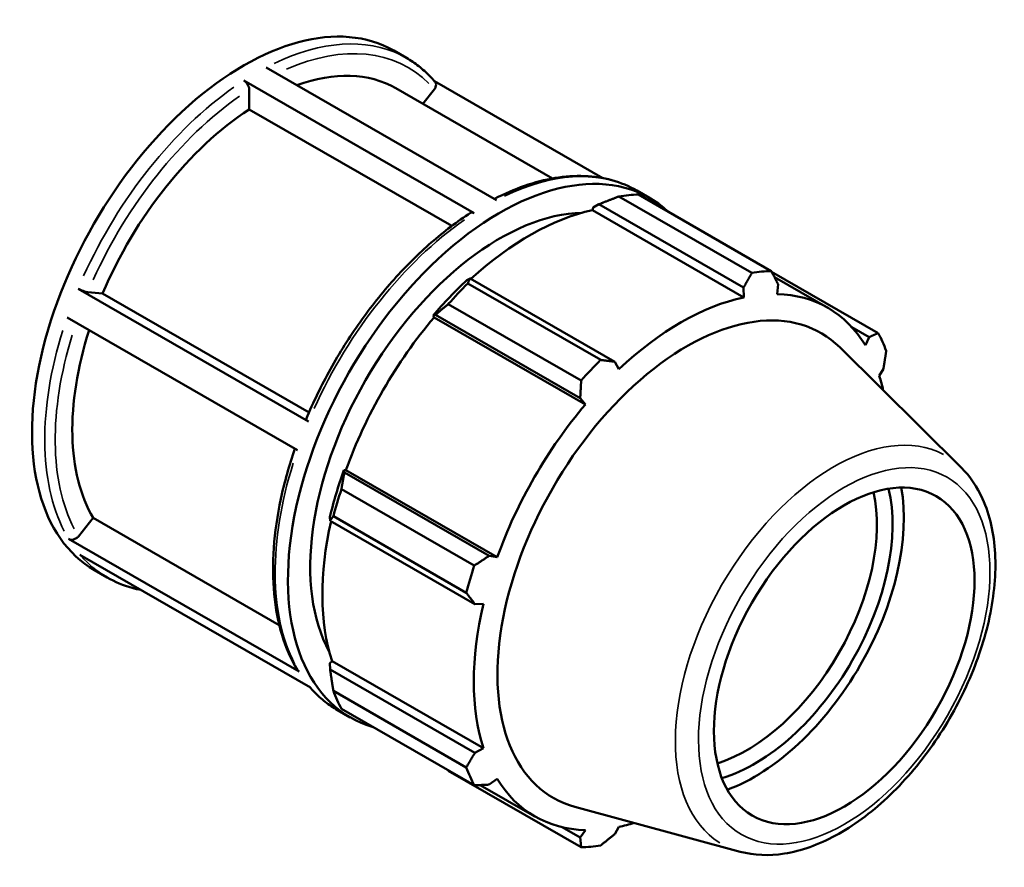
# Model space of a CAD drawing. Header units: inches. Extents: x -0.2 to 45.5, y -9.8 to 33.9.
# Tile 8 of 8: x 36.1 to 45.5, y 25.9 to 33.9. Entities that reach past the tile are written whole.
import ezdxf

# ---------------------------------------------------------------- set-up
doc = ezdxf.new("R2010")
doc.units = ezdxf.units.IN
doc.header["$MEASUREMENT"] = 0
doc.layers.add('Visible (ANSI)', color=7, linetype='Continuous', lineweight=50)
doc.layers.add('Visible Narrow (ANSI)', color=7, linetype='Continuous', lineweight=35)

msp = doc.modelspace()

# ---------------------------------------------------------------- linework, layer by layer
at = {"layer": 'Visible (ANSI)'}
for p, q in [((39.6919, 33.6288), (39.8126, 33.5592)), ((38.4845, 33.4691), (40.6671, 32.2122)), ((40.4557, 32.0885), (38.273, 33.3453)), ((41.6726, 32.4209), (40.0771, 33.3397)), ((38.3224, 33.072), (38.3224, 33.2597)), ((39.7128, 33.2717), (41.1964, 32.4174)), ((39.967, 33.1253), (40.0769, 33.2619)), ((40.2417, 31.9667), (38.3224, 33.072)), ((41.9953, 32.3024), (42.116, 32.2328)), ((43.0844, 31.522), (41.8258, 32.2467)), ((42.0104, 32.2646), (43.2689, 31.5398)), ((41.5743, 32.1161), (41.5807, 32.143)), ((41.5743, 32.1161), (43.0078, 31.2906)), ((41.5807, 32.143), (41.6357, 32.1726)), ((41.6357, 32.1726), (43.0063, 31.3833)), ((44.2814, 30.9523), (43.2723, 31.5334)), ((40.415, 31.4697), (40.3854, 31.4547)), ((41.7856, 30.6804), (40.415, 31.4697)), ((43.2983, 31.483), (43.8042, 31.1916)), ((36.7021, 31.3722), (38.8847, 30.1153)), ((40.394, 31.4222), (41.6526, 30.6974)), ((43.0063, 31.3833), (43.0078, 31.2906)), ((43.3245, 31.3213), (43.3331, 31.415)), ((36.7943, 31.3398), (36.9348, 31.3269)), ((36.9348, 31.3269), (38.8899, 30.201)), ((41.468, 30.5028), (40.2094, 31.2275)), ((38.7805, 29.8426), (36.5979, 31.0994)), ((40.0654, 31.1172), (40.0881, 31.1249)), ((40.0751, 31.1011), (40.0654, 31.1172)), ((40.0751, 31.1011), (41.5086, 30.2756)), ((40.0881, 31.1249), (41.4587, 30.3356)), ((44.0309, 31.0093), (44.1963, 30.9141)), ((44.1963, 30.9141), (44.1606, 30.836)), ((45.07, 29.6764), (43.9171, 30.8172)), ((41.8253, 30.6096), (41.7856, 30.6804)), ((44.2918, 30.5454), (44.3317, 30.6142)), ((41.4587, 30.3356), (41.5086, 30.2756)), ((39.225, 29.6299), (39.2202, 29.6533)), ((39.2202, 29.6533), (39.239, 29.6528)), ((40.5956, 28.8406), (39.225, 29.6299)), ((39.239, 29.6528), (40.6725, 28.8273)), ((39.197, 29.4739), (40.4555, 28.7492)), ((36.705, 29.0256), (36.8454, 29.2002)), ((36.8454, 29.2002), (38.6081, 28.1852)), ((39.0876, 29.2069), (39.0896, 29.174)), ((40.3791, 28.4917), (39.1205, 29.2165)), ((39.0896, 29.174), (40.4602, 28.3847)), ((36.6128, 29.0008), (38.7954, 27.7439)), ((38.9026, 27.5949), (36.72, 28.8518)), ((40.6725, 28.8273), (40.5956, 28.8406)), ((36.8569, 28.7057), (36.9776, 28.6362)), ((40.4602, 28.3847), (40.5413, 28.3857)), ((39.0876, 27.825), (39.1078, 27.8439)), ((39.0896, 27.7627), (39.0876, 27.825)), ((39.1078, 27.8439), (40.5413, 27.0184)), ((40.4602, 26.9734), (39.0896, 27.7627)), ((39.1205, 27.5611), (40.3791, 26.8363)), ((39.1603, 27.3793), (39.281, 27.3098)), ((40.4555, 26.6669), (39.197, 27.3917)), ((40.5413, 27.0184), (40.4602, 26.9734)), ((40.2094, 26.8042), (41.468, 26.0794)), ((40.5956, 26.6735), (40.6725, 26.7279)), ((40.5126, 26.6695), (41.0289, 26.3722)), ((42.9748, 26.038), (41.4094, 26.4626)), ((41.4587, 26.1726), (41.2893, 26.2701)), ((41.5086, 26.2426), (41.4587, 26.1726)), ((41.7856, 26.2043), (41.8253, 26.2733))]:
    msp.add_line(p, q, dxfattribs=at)
for centre, major_axis, start_param, end_param in [((38.2744, 31.1672), (1.4175, 2.4615), 0, 3.141593), ((38.4445, 31.0693), (1.2683, 2.2024), 0, 0.59861), ((38.4445, 31.0693), (-1.2683, -2.2024), 3.993049, 4.922527), ((40.6985, 29.7713), (1.4175, 2.4615), 6.149956, 9.568011), ((41.1099, 29.5344), (1.4921, 2.5911), 0.343502, 0.438029), ((40.6985, 29.7713), (1.2683, 2.2024), 0.335432, 2.80616), ((40.983, 29.6074), (1.3877, 2.4097), 0.478032, 1.071949), ((42.3685, 28.8096), (1.4921, 2.5911), 0.343502, 0.438029), ((40.983, 29.6074), (-1.4026, -2.4356), 4.23049, 4.405023), ((41.1099, 29.5344), (1.4921, 2.5911), 1.1289, 1.223427), ((42.4165, 28.7819), (-1.3877, -2.4097), 3.619624, 4.23049), ((42.4165, 28.7819), (1.3877, 2.4097), 5.975819, 6.586684), ((42.4715, 28.7503), (1.2683, 2.2024), 6.13202, 9.575944), ((40.983, 29.6074), (1.3877, 2.4097), 1.26343, 1.874295), ((38.4445, 31.0693), (-1.2683, -2.2024), 5.072425, 5.969724), ((42.3685, 28.8096), (1.4921, 2.5911), 5.841289, 5.935816), ((42.3685, 28.8096), (-1.4921, -2.5911), 4.270492, 4.36502), ((42.4165, 28.7819), (1.3877, 2.4097), 5.729098, 5.801286), ((42.4165, 28.7819), (-1.3877, -2.4097), 4.405023, 5.015888), ((40.983, 29.6074), (-1.4026, -2.4356), 5.015888, 5.190421), ((43.1094, 28.3829), (0.9236, 1.6039), 3.686832, 5.737946), ((43.1094, 28.3829), (0.9989, 1.7347), 3.742097, 5.682681), ((41.1099, 29.5344), (1.4921, 2.5911), 1.914298, 2.008825), ((43.0353, 28.4256), (-0.8713, -1.5131), 0.556867, 2.584726), ((40.983, 29.6074), (1.3877, 2.4097), 2.065615, 2.659693), ((42.3685, 28.8096), (-1.4921, -2.5911), 5.055891, 5.150418), ((42.4165, 28.7819), (-1.3877, -2.4097), 5.190421, 5.801286), ((41.1099, 29.5344), (-1.4921, -2.5911), 5.841289, 5.935816), ((42.3685, 28.8096), (-1.4921, -2.5911), 5.841289, 5.935816), ((42.4165, 28.7819), (-1.3877, -2.4097), 5.975819, 6.586684), ((42.4165, 28.7819), (1.3877, 2.4097), 3.619624, 3.69568), ((42.3685, 28.8096), (-1.4921, -2.5911), 0.343502, 0.438029)]:
    msp.add_ellipse(centre, major_axis=major_axis, ratio=0.578093, start_param=start_param, end_param=end_param, dxfattribs=at)
msp.add_ellipse((43.96, 27.8931), major_axis=(0.8713, 1.5131), ratio=0.578093, dxfattribs=at)
for points, knots in [([(40.0822, 33.3338), (40.0666, 33.3521), (40.0505, 33.3697), (40.0173, 33.4038), (40.0002, 33.4202), (39.9652, 33.4516), (39.9471, 33.4667), (39.9102, 33.4955), (39.8913, 33.5092), (39.8526, 33.5353), (39.8328, 33.5476), (39.8126, 33.5592)], [5.2968705, 5.2968705, 5.2968705, 5.2968705, 5.3374405, 5.3374405, 5.3780106, 5.3780106, 5.4185807, 5.4185807, 5.4591508, 5.4591508, 5.4997209, 5.4997209, 5.4997209, 5.4997209]), ([(38.273, 33.3453), (38.2791, 33.3418), (38.2863, 33.3361), (38.2976, 33.3242), (38.3036, 33.316), (38.3123, 33.301), (38.3163, 33.2916), (38.321, 33.2759), (38.3224, 33.2668), (38.3224, 33.2597)], [0, 0, 0, 0, 0.0656413, 0.0656413, 0.1313447, 0.1313447, 0.1971253, 0.1971253, 0.2629733, 0.2629733, 0.2629733, 0.2629733]), ([(40.0821, 33.3338), (40.0836, 33.3321), (40.0849, 33.3304), (40.0896, 33.3229), (40.0921, 33.315), (40.0933, 33.3008), (40.092, 33.2919), (40.0869, 33.277), (40.0821, 33.2685), (40.0769, 33.2619)], [0.0460192, 0.0460192, 0.0460192, 0.0460192, 0.0656413, 0.0656413, 0.1313447, 0.1313447, 0.1971253, 0.1971253, 0.2629733, 0.2629733, 0.2629733, 0.2629733]), ([(41.9953, 32.3024), (41.9217, 32.3447), (41.8428, 32.3776), (41.6766, 32.4237), (41.5893, 32.4369), (41.4087, 32.4437), (41.3154, 32.4374), (41.1249, 32.4056), (41.0277, 32.3803), (40.8361, 32.3132), (40.7418, 32.2722), (40.6474, 32.2235)], [5.4997209, 5.4997209, 5.4997209, 5.4997209, 5.6474551, 5.6474551, 5.7951894, 5.7951894, 5.9429237, 5.9429237, 6.090658, 6.090658, 6.2312644, 6.2312644, 6.2312644, 6.2312644]), ([(40.4198, 32.0912), (40.2941, 32.01), (40.1696, 31.9156), (39.9268, 31.7043), (39.8085, 31.5872), (39.5822, 31.3345), (39.4742, 31.1988), (39.272, 30.9134), (39.1778, 30.7637), (39.0066, 30.4555), (38.9296, 30.2969), (38.8624, 30.1367)], [0.0612967, 0.0612967, 0.0612967, 0.0612967, 0.2494876, 0.2494876, 0.4376785, 0.4376785, 0.6258693, 0.6258693, 0.8140602, 0.8140602, 1.0022511, 1.0022511, 1.0022511, 1.0022511]), ([(40.4198, 32.0912), (40.4201, 32.0914), (40.4204, 32.0916), (40.4251, 32.0943), (40.4311, 32.0955), (40.4424, 32.0944), (40.4496, 32.092), (40.4557, 32.0885)], [0.9157681, 0.9157681, 0.9157681, 0.9157681, 0.9205705, 0.9205705, 0.9862739, 0.9862739, 1.0519151, 1.0519151, 1.0519151, 1.0519151]), ([(36.7943, 31.3398), (36.789, 31.3403), (36.7813, 31.3417), (36.7669, 31.3453), (36.7576, 31.3481), (36.7415, 31.3537), (36.7319, 31.3575), (36.7166, 31.3644), (36.7082, 31.3686), (36.7021, 31.3722)], [0.7885818, 0.7885818, 0.7885818, 0.7885818, 0.8543519, 0.8543519, 0.920086, 0.920086, 0.9857788, 0.9857788, 1.0514384, 1.0514384, 1.0514384, 1.0514384]), ([(38.8847, 30.1153), (38.8786, 30.1188), (38.8727, 30.1228), (38.8655, 30.1289), (38.8629, 30.1321), (38.8621, 30.1351), (38.8621, 30.1359), (38.8625, 30.1366)], [0, 0, 0, 0, 0.0656596, 0.0656596, 0.1313524, 0.1313524, 0.1579997, 0.1579997, 0.1579997, 0.1579997]), ([(38.7557, 29.8568), (38.7011, 29.6978), (38.6567, 29.5386), (38.5895, 29.2231), (38.5669, 29.0667), (38.5454, 28.7644), (38.5464, 28.6185), (38.5723, 28.3418), (38.5973, 28.2111), (38.6708, 27.9694), (38.7194, 27.8584), (38.7794, 27.7594)], [1.1113355, 1.1113355, 1.1113355, 1.1113355, 1.2968678, 1.2968678, 1.4851051, 1.4851051, 1.6733423, 1.6733423, 1.8615795, 1.8615795, 2.0498167, 2.0498167, 2.0498167, 2.0498167]), ([(42.9748, 26.038), (43.1067, 26.0022), (43.2487, 25.9974), (43.553, 26.0449), (43.7163, 26.1037), (44.0454, 26.2814), (44.211, 26.4035), (44.5229, 26.6956), (44.6691, 26.8656), (44.928, 27.2354), (45.0409, 27.435), (45.2233, 27.8454), (45.2928, 28.056), (45.3809, 28.4698), (45.3992, 28.6728), (45.3791, 29.0517), (45.3406, 29.2279), (45.2206, 29.4938), (45.1532, 29.594), (45.07, 29.6764)], [2.509294, 2.509294, 2.509294, 2.509294, 2.793537, 2.793537, 3.110616, 3.110616, 3.444025, 3.444025, 3.776898, 3.776898, 4.107864, 4.107864, 4.438919, 4.438919, 4.771975, 4.771975, 5.105026, 5.105026, 5.348555, 5.348555, 5.348555, 5.348555]), ([(36.705, 29.0256), (36.6997, 29.019), (36.692, 29.0121), (36.6776, 29.0026), (36.6682, 28.9984), (36.6522, 28.9941), (36.6426, 28.9932), (36.6273, 28.9947), (36.6188, 28.9973), (36.6128, 29.0008)], [0.7885818, 0.7885818, 0.7885818, 0.7885818, 0.8543519, 0.8543519, 0.920086, 0.920086, 0.9857788, 0.9857788, 1.0514384, 1.0514384, 1.0514384, 1.0514384]), ([(36.9776, 28.6362), (37.0511, 28.5938), (37.1301, 28.5609), (37.2418, 28.53), (37.2708, 28.5232), (37.3003, 28.5176)], [2.3581282, 2.3581282, 2.3581282, 2.3581282, 2.5058625, 2.5058625, 2.5566081, 2.5566081, 2.5566081, 2.5566081]), ([(38.7954, 27.7439), (38.7893, 27.7474), (38.7833, 27.7531), (38.7796, 27.759), (38.7795, 27.7592), (38.7794, 27.7594)], [0, 0, 0, 0, 0.0656596, 0.0656596, 0.06779872, 0.06779872, 0.06779872, 0.06779872]), ([(38.8958, 27.5988), (38.9098, 27.5827), (38.9242, 27.567), (38.9556, 27.5347), (38.9726, 27.5184), (39.0077, 27.4869), (39.0257, 27.4718), (39.0627, 27.443), (39.0816, 27.4293), (39.1203, 27.4032), (39.1401, 27.3909), (39.1603, 27.3793)], [2.1596483, 2.1596483, 2.1596483, 2.1596483, 2.1958479, 2.1958479, 2.236418, 2.236418, 2.276988, 2.276988, 2.3175581, 2.3175581, 2.3581282, 2.3581282, 2.3581282, 2.3581282])]:
    msp.add_open_spline(points, degree=3, knots=knots, dxfattribs=at)
for points, weights in [([(41.6357, 32.1726), (41.728, 32.2094), (41.8258, 32.2467)], [1.0047600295, 1.00904675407, 1.01252454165]), ([(43.2689, 31.5398), (43.302, 31.476), (43.3331, 31.415)], [1, 1.00175106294, 1.00268600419]), ([(40.394, 31.4222), (40.4039, 31.4469), (40.415, 31.4697)], [1.01252454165, 1.00904675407, 1.0047600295]), ([(43.0063, 31.3833), (43.0448, 31.4511), (43.0844, 31.522)], [1.00268600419, 1.00175106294, 1]), ([(40.0881, 31.1249), (40.1467, 31.1756), (40.2094, 31.2275)], [1.0047600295, 1.00904675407, 1.01252454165]), ([(44.1963, 30.9141), (44.2382, 30.9327), (44.2814, 30.9523)], [1.00268600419, 1.00175106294, 1]), ([(44.3578, 30.7829), (44.3447, 30.6967), (44.3317, 30.6142)], [1, 1.00175106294, 1.00268600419]), ([(41.6526, 30.6974), (41.7207, 30.6886), (41.7856, 30.6804)], [1, 1.00175106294, 1.00268600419]), ([(41.4587, 30.3356), (41.4635, 30.4173), (41.468, 30.5028)], [1.00268600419, 1.00175106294, 1]), ([(39.197, 29.4739), (39.2104, 29.554), (39.225, 29.6299)], [1.01252454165, 1.00904675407, 1.0047600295]), ([(39.0896, 29.174), (39.1039, 29.1953), (39.1205, 29.2165)], [1.0047600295, 1.00904675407, 1.01252454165]), ([(40.4555, 28.7492), (40.5273, 28.7957), (40.5956, 28.8406)], [1, 1.00175106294, 1.00268600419]), ([(40.4602, 28.3847), (40.4207, 28.437), (40.3791, 28.4917)], [1.00268600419, 1.00175106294, 1]), ([(39.1205, 27.5611), (39.1039, 27.6644), (39.0896, 27.7627)], [1.01252454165, 1.00904675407, 1.0047600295]), ([(40.3791, 26.8363), (40.4207, 26.9061), (40.4602, 26.9734)], [1, 1.00175106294, 1.00268600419]), ([(40.2094, 26.8042), (40.2063, 26.8082), (40.2031, 26.8123)], [1.01252454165, 1.01234845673, 1.01217029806]), ([(40.5956, 26.6735), (40.5273, 26.6701), (40.4555, 26.6669)], [1.00268600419, 1.00175106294, 1]), ([(41.468, 26.0794), (41.4635, 26.1268), (41.4587, 26.1726)], [1, 1.00175106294, 1.00268600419]), ([(41.7856, 26.2043), (41.7207, 26.1517), (41.6526, 26.0973)], [1.00268600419, 1.00175106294, 1])]:
    msp.add_rational_spline(points, weights, degree=2, dxfattribs=at)
at = {"layer": 'Visible Narrow (ANSI)'}
for centre, major_axis, start_param, end_param in [((38.3951, 31.0977), (1.4175, 2.4615), 0.036949, 0.702026), ((38.4445, 31.0693), (1.3826, 2.401), 6.127425, 6.948447), ((38.3951, 31.0977), (-1.4175, -2.4615), 4.032977, 4.880671), ((38.4445, 31.0693), (1.3826, 2.401), 0.892786, 1.738089), ((40.5778, 29.8408), (1.4175, 2.4615), 0.036949, 0.702026), ((40.5778, 29.8408), (1.4175, 2.4615), 0.891384, 1.739078), ((38.3951, 31.0977), (-1.4175, -2.4615), 5.080174, 5.927868), ((38.4445, 31.0693), (-1.3826, -2.401), 5.088084, 5.927221), ((43.8622, 27.9495), (1.0597, 1.8402), 0.021031, 3.120562), ((40.5778, 29.8408), (-1.4175, -2.4615), 5.080174, 5.927868), ((38.3951, 31.0977), (-1.4175, -2.4615), 6.090423, 6.27304), ((40.5778, 29.8408), (-1.4175, -2.4615), 6.090423, 6.27304)]:
    msp.add_ellipse(centre, major_axis=major_axis, ratio=0.578093, start_param=start_param, end_param=end_param, dxfattribs=at)
msp.add_ellipse((43.96, 27.8931), major_axis=(-0.9744, -1.6922), ratio=0.578093, dxfattribs=at)

doc.saveas('drawing.dxf')
